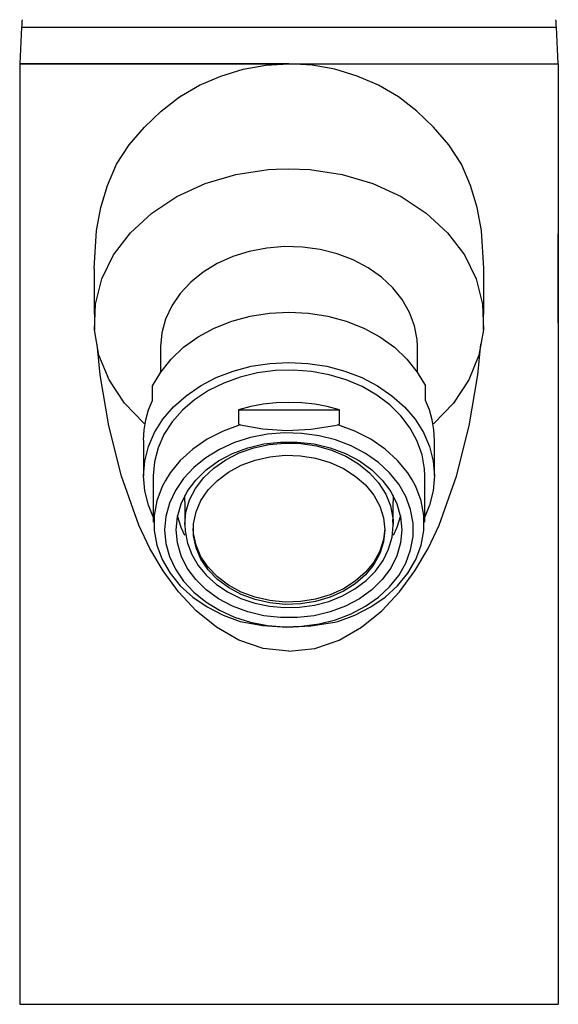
# Model space of a CAD drawing. Header units: millimetres. Extents: x -0.026 to 0.026, y 0 to 0.129.
# Tile 1 of 3: x -0.024 to 0.024, y 0 to 0.086. Entities that reach past the tile are written whole.
import ezdxf

# ---------------------------------------------------------------- set-up
doc = ezdxf.new("R2010")
doc.units = ezdxf.units.MM
doc.layers.add('BLOCKS', color=3, linetype='Continuous')

msp = doc.modelspace()

# ---------------------------------------------------------------- linework, layer by layer
at = {"layer": 'BLOCKS'}
for p, q in [((-0.023332, 0.085202), (-0.0235, 0.082)), ((-0.023332, 0.085202), (0, 0.085202)), ((0, 0.085202), (0.023332, 0.085202)), ((0.0235, 0.082), (0.023332, 0.085202)), ((-0.0235, 0.082), (0, 0.082)), ((0, 0.082), (0.0235, 0.082)), ((0.0235, 0.082), (0.0235, 0.059393)), ((-0.0235, 0.06739), (-0.0235, 0)), ((0.023501, 0.059393), (0.0235, 0.0602)), ((0.0235, 0.059393), (0.0235, 0)), ((-0.0112, 0.057345), (-0.0112, 0.055121)), ((0.0112, 0.055121), (0.0112, 0.057345)), ((-0.0119, 0.052659), (-0.0119, 0.053912)), ((0.0119, 0.052659), (0.0119, 0.053912)), ((-0.004407, 0.051824), (0.004407, 0.051824)), ((-0.004407, 0.051824), (-0.004407, 0.050623)), ((0.004407, 0.050623), (0.004407, 0.051824)), ((-0.0127, 0.049201), (-0.0127, 0.046069)), ((0.0127, 0.046069), (0.0127, 0.049201)), ((-0.01185, 0.046069), (-0.01185, 0.042049)), ((0.01185, 0.042049), (0.01185, 0.046069)), ((-0.0091, 0.043828), (-0.009075, 0.044356)), ((-0.0091, 0.043828), (-0.0091, 0.04184)), ((0.009075, 0.044356), (0.0091, 0.043828)), ((0.0091, 0.04184), (0.0091, 0.043828)), ((0.009084, 0.042258), (0.0091, 0.04184)), ((-0.0235, 0), (0, 0)), ((0, 0), (0.0235, 0))]:
    msp.add_line(p, q, dxfattribs=at)
at = {"layer": 'BLOCKS', "flags": 128}
for points in [[(-0.0235, 0.082), (-0.0235, 0.070697), (-0.0235, 0.06739)], [(0, 0.082), (-0.003069, 0.082), (-0.006083, 0.082), (-0.008993, 0.082), (-0.011749, 0.082), (-0.014307, 0.082), (-0.016617, 0.082), (-0.018643, 0.082), (-0.020352, 0.082), (-0.021711, 0.082), (-0.022699, 0.082), (-0.023299, 0.082), (-0.023392, 0.082)], [(-0.017, 0.064164), (-0.016784, 0.067477), (-0.016412, 0.069462), (-0.01584, 0.071403), (-0.015047, 0.073263), (-0.013938, 0.074952), (-0.012621, 0.076488), (-0.011162, 0.077889), (-0.009549, 0.07911), (-0.007803, 0.080132), (-0.005949, 0.08094), (-0.004012, 0.081525), (-0.00202, 0.08188), (0, 0.082)], [(0.017, 0.064164), (0.016784, 0.067477), (0.016412, 0.069462), (0.01584, 0.071403), (0.015047, 0.073263), (0.013938, 0.074952), (0.012621, 0.076488), (0.011162, 0.077889), (0.009549, 0.07911), (0.007803, 0.080132), (0.005949, 0.08094), (0.004012, 0.081525), (0.00202, 0.08188), (0, 0.082)], [(0, 0.082), (0.003069, 0.082), (0.006083, 0.082), (0.008993, 0.082), (0.011749, 0.082), (0.014307, 0.082), (0.016617, 0.082), (0.018643, 0.082), (0.020352, 0.082), (0.021711, 0.082), (0.022699, 0.082), (0.023299, 0.082), (0.023392, 0.082)], [(0, 0.082), (0, 0.082), (0, 0.082)], [(-0.012547, 0.050591), (-0.012626, 0.050649), (-0.014346, 0.052423), (-0.015692, 0.054442), (-0.016579, 0.05661), (-0.016973, 0.05882), (-0.016893, 0.061049), (-0.016329, 0.063251), (-0.015303, 0.065348), (-0.013837, 0.067279), (-0.011978, 0.068991), (-0.009783, 0.070431), (-0.007311, 0.071565), (-0.004625, 0.072353), (-0.001808, 0.072779), (-0.001107, 0.072826), (0, 0.072854)], [(0, 0.072854), (0, 0.072854), (0.001808, 0.072779), (0.004625, 0.072353), (0.007311, 0.071565), (0.009783, 0.070431), (0.011978, 0.068991), (0.013837, 0.067279), (0.015303, 0.065348), (0.016329, 0.063251), (0.016893, 0.061049), (0.016973, 0.05882), (0.016579, 0.05661), (0.015692, 0.054442), (0.014346, 0.052423), (0.012626, 0.050649), (0.012547, 0.050591)], [(0.0235, 0.0602), (0.023498, 0.062453), (0.023498, 0.065695), (0.023499, 0.067177)], [(0.0112, 0.057345), (0.011173, 0.057954), (0.010955, 0.05916), (0.010525, 0.060331), (0.009889, 0.061443), (0.009061, 0.062476), (0.008057, 0.063409), (0.006895, 0.064224), (0.0056, 0.064905), (0.004196, 0.065439), (0.00271, 0.065816), (0.001171, 0.066027), (-0.000391, 0.06607), (-0.001945, 0.065942), (-0.003461, 0.065648), (-0.00491, 0.065191), (-0.006263, 0.064582), (-0.007494, 0.063833), (-0.00858, 0.062956), (-0.009498, 0.061971), (-0.010232, 0.060896), (-0.010766, 0.059751), (-0.011091, 0.05856), (-0.0112, 0.057345)], [(-0.017, 0.064164), (-0.017, 0.063797), (-0.017, 0.062915), (-0.017, 0.061516), (-0.016973, 0.05882)], [(0.016973, 0.05882), (0.017, 0.061516), (0.017, 0.062915), (0.017, 0.063797), (0.017, 0.064164)], [(-0.0119, 0.053912), (-0.011195, 0.055128), (-0.010287, 0.056259), (-0.009192, 0.057284), (-0.00793, 0.058186), (-0.006525, 0.058947), (-0.005, 0.059554), (-0.003385, 0.059995), (-0.001708, 0.060263), (0, 0.060353), (0.001708, 0.060263), (0.003385, 0.059995), (0.005, 0.059554), (0.006525, 0.058947), (0.00793, 0.058186), (0.009192, 0.057284), (0.010287, 0.056259), (0.011195, 0.055128), (0.0119, 0.053912)], [(0, 0.030782), (-0.002246, 0.031018), (-0.004382, 0.031755), (-0.006337, 0.03289), (-0.008092, 0.034314), (-0.009643, 0.035961), (-0.01099, 0.037781), (-0.01214, 0.039731), (-0.013113, 0.041773), (-0.014627, 0.046037), (-0.01573, 0.050429), (-0.016491, 0.054888), (-0.016748, 0.057557)], [(0, 0.030782), (0.002246, 0.031018), (0.004382, 0.031755), (0.006337, 0.03289), (0.008092, 0.034314), (0.009643, 0.035961), (0.01099, 0.037781), (0.01214, 0.039731), (0.013113, 0.041773), (0.014627, 0.046037), (0.01573, 0.050429), (0.016491, 0.054888), (0.016748, 0.057557)], [(-0.01185, 0.042508), (-0.012267, 0.043507), (-0.012591, 0.044777), (-0.0127, 0.046069), (-0.012591, 0.047361), (-0.012267, 0.048631), (-0.011733, 0.049857), (-0.010999, 0.051018), (-0.010076, 0.052095), (-0.00898, 0.053068), (-0.007731, 0.053922), (-0.00635, 0.054642), (-0.00486, 0.055214), (-0.003287, 0.055631), (-0.001658, 0.055883), (0, 0.055968), (0.001658, 0.055883), (0.003287, 0.055631), (0.00486, 0.055214), (0.00635, 0.054642), (0.007731, 0.053922), (0.00898, 0.053068), (0.010076, 0.052095), (0.010999, 0.051018), (0.011733, 0.049857), (0.012267, 0.048631), (0.012591, 0.047361), (0.0127, 0.046069), (0.0127, 0.046069)], [(0.01185, 0.046069), (0.011824, 0.046686), (0.011613, 0.047909), (0.011194, 0.049099), (0.010576, 0.050235), (0.00977, 0.051296), (0.008789, 0.052265), (0.007651, 0.053122), (0.006376, 0.053854), (0.004988, 0.054447), (0.003511, 0.054891), (0.001971, 0.055177), (0.000396, 0.0553), (-0.001186, 0.055259), (-0.002747, 0.055054), (-0.004259, 0.054688), (-0.005695, 0.054169), (-0.007029, 0.053505), (-0.008238, 0.052708), (-0.0093, 0.051793), (-0.010196, 0.050776), (-0.01091, 0.049675), (-0.011429, 0.048509), (-0.011744, 0.0473), (-0.01185, 0.046069)], [(-0.0127, 0.049201), (-0.012649, 0.050083), (-0.012498, 0.050958), (-0.012248, 0.051819), (-0.0119, 0.052659)], [(0.004407, 0.051824), (0.003341, 0.052112), (0.002244, 0.052319), (0.001127, 0.052444), (0, 0.052486), (-0.001127, 0.052444), (-0.002244, 0.052319), (-0.003341, 0.052112), (-0.004407, 0.051824)], [(0.0127, 0.049201), (0.012649, 0.050083), (0.012498, 0.050958), (0.012248, 0.051819), (0.0119, 0.052659)], [(-0.01085, 0.04137), (-0.010744, 0.040193), (-0.01043, 0.039039), (-0.009912, 0.037931), (-0.009201, 0.036889), (-0.008312, 0.035934), (-0.00726, 0.035085), (-0.006067, 0.034359), (-0.004756, 0.033769), (-0.003353, 0.033327), (-0.001884, 0.033042), (-0.000379, 0.032918), (0.001134, 0.03296), (0.002625, 0.033164), (0.004064, 0.033529), (0.005425, 0.034046), (0.00668, 0.034706), (0.007805, 0.035496), (0.008778, 0.036399), (0.00958, 0.0374), (0.010196, 0.038478), (0.010613, 0.039612), (0.010824, 0.04078), (0.010824, 0.04196), (0.010613, 0.043129), (0.010196, 0.044263), (0.00958, 0.045341), (0.008778, 0.046341), (0.007805, 0.047245), (0.00668, 0.048035), (0.005425, 0.048694), (0.004064, 0.049212), (0.002625, 0.049576), (0.001134, 0.049781), (-0.000379, 0.049822), (-0.001884, 0.049699), (-0.003353, 0.049414), (-0.004756, 0.048972), (-0.006067, 0.048382), (-0.00726, 0.047655), (-0.008312, 0.046806), (-0.009201, 0.045852), (-0.009912, 0.04481), (-0.01043, 0.043701), (-0.010744, 0.042547), (-0.01085, 0.04137)], [(-0.004247, 0.050534), (-0.005755, 0.049982), (-0.007149, 0.049269), (-0.008399, 0.048411), (-0.009482, 0.047423), (-0.010376, 0.046327), (-0.010785, 0.045676)], [(-0.004407, 0.050623), (-0.004405, 0.050613), (-0.004396, 0.050597), (-0.004369, 0.050577), (-0.004303, 0.050549), (-0.004247, 0.050534)], [(-0.004247, 0.050534), (-0.002282, 0.050185), (-0.0002, 0.05004), (0.001892, 0.05014), (0.003991, 0.050478), (0.004247, 0.050534)], [(0.004247, 0.050534), (0.004286, 0.050544), (0.004371, 0.050578), (0.004392, 0.050593), (0.004405, 0.050613), (0.004407, 0.050623)], [(0.010753, 0.045731), (0.010376, 0.046327), (0.009482, 0.047423), (0.008399, 0.048411), (0.007149, 0.049269), (0.005755, 0.049982), (0.004247, 0.050534)], [(0.00985, 0.04137), (0.00974, 0.040226), (0.009412, 0.039107), (0.008875, 0.038039), (0.008138, 0.037045), (0.007221, 0.036148), (0.006141, 0.035368), (0.004925, 0.034721), (0.003599, 0.034223), (0.002192, 0.033885), (0.000736, 0.033714), (-0.000736, 0.033714), (-0.002192, 0.033885), (-0.003599, 0.034223), (-0.004925, 0.034721), (-0.006141, 0.035368), (-0.007221, 0.036148), (-0.008138, 0.037045), (-0.008875, 0.038039), (-0.009412, 0.039107), (-0.00974, 0.040226), (-0.00985, 0.04137), (-0.00974, 0.042515), (-0.009412, 0.043633), (-0.008875, 0.044702), (-0.008138, 0.045695), (-0.007221, 0.046592), (-0.006141, 0.047373), (-0.004925, 0.048019), (-0.003599, 0.048517), (-0.002192, 0.048856), (-0.000736, 0.049027), (0.000736, 0.049027), (0.002192, 0.048856), (0.003599, 0.048517), (0.004925, 0.048019), (0.006141, 0.047373), (0.007221, 0.046592), (0.008138, 0.045695), (0.008875, 0.044702), (0.009412, 0.043633), (0.00974, 0.042515), (0.00985, 0.04137)], [(-0.0091, 0.04184), (-0.008993, 0.042923), (-0.008676, 0.04398), (-0.008155, 0.044988), (-0.007443, 0.045921), (-0.006557, 0.046759), (-0.005517, 0.047481), (-0.004347, 0.048072), (-0.003076, 0.048516), (-0.001733, 0.048804), (-0.000349, 0.048928), (0.001044, 0.048886), (0.002411, 0.04868), (0.003723, 0.048313), (0.004946, 0.047794), (0.006054, 0.047136), (0.007021, 0.046353), (0.007822, 0.045465), (0.00844, 0.044492), (0.008861, 0.043456), (0.009073, 0.042383), (0.009084, 0.042258)], [(0.00835, 0.04137), (0.008242, 0.040326), (0.00792, 0.039309), (0.007394, 0.038346), (0.006675, 0.03746), (0.005784, 0.036676), (0.004743, 0.036014), (0.00358, 0.03549), (0.002323, 0.035119), (0.001006, 0.034909), (-0.000336, 0.034867), (-0.00167, 0.034993), (-0.002961, 0.035285), (-0.004175, 0.035734), (-0.005281, 0.036329), (-0.00625, 0.037054), (-0.007057, 0.037892), (-0.007682, 0.038819), (-0.008107, 0.039813), (-0.008323, 0.040847), (-0.008323, 0.041894), (-0.008107, 0.042928), (-0.007682, 0.043921), (-0.007057, 0.044849), (-0.00625, 0.045686), (-0.005281, 0.046412), (-0.004175, 0.047007), (-0.002961, 0.047456), (-0.00167, 0.047747), (-0.000336, 0.047874), (0.001006, 0.047831), (0.002323, 0.047622), (0.00358, 0.04725), (0.004743, 0.046727), (0.005784, 0.046064), (0.006675, 0.04528), (0.007394, 0.044395), (0.00792, 0.043431), (0.008242, 0.042414), (0.00835, 0.04137)], [(-0.010785, 0.045676), (-0.011062, 0.045143), (-0.011527, 0.043896), (-0.011762, 0.04261), (-0.011762, 0.041311), (-0.011527, 0.040025), (-0.011062, 0.038777), (-0.010376, 0.037593), (-0.009482, 0.036497), (-0.008399, 0.03551), (-0.007149, 0.034651), (-0.005755, 0.033938), (-0.004247, 0.033386)], [(0.004247, 0.033386), (0.005755, 0.033938), (0.007149, 0.034651), (0.008399, 0.03551), (0.009482, 0.036497), (0.010376, 0.037593), (0.011062, 0.038777), (0.011527, 0.040025), (0.011762, 0.041311), (0.011762, 0.04261), (0.011527, 0.043896), (0.011062, 0.045143), (0.010753, 0.045731)], [(0.0127, 0.046069), (0.012591, 0.044777), (0.012267, 0.043507), (0.01185, 0.042508)], [(-0.009098, 0.040887), (-0.009412, 0.041565), (-0.009723, 0.042599)], [(-0.0091, 0.04184), (-0.00907, 0.041249), (-0.008869, 0.040212), (-0.008485, 0.039211), (-0.007925, 0.038265), (-0.0072, 0.037394), (-0.006323, 0.036613), (-0.005312, 0.035942), (-0.004189, 0.035393), (-0.002976, 0.034979), (-0.001701, 0.034709), (-0.00039, 0.034588), (0.00093, 0.034619), (0.002231, 0.034802), (0.003487, 0.035133), (0.004671, 0.035607), (0.005758, 0.036214), (0.006724, 0.036942), (0.007547, 0.037778), (0.008209, 0.038701), (0.008695, 0.039692), (0.008993, 0.040726), (0.0091, 0.04178), (0.00906, 0.042279)], [(0.009723, 0.042599), (0.009412, 0.041565), (0.009099, 0.040888)], [(0.008349, 0.041475), (0.008242, 0.040536), (0.00792, 0.039519), (0.007394, 0.038555), (0.006675, 0.03767), (0.005784, 0.036886), (0.004743, 0.036223), (0.00358, 0.0357), (0.002323, 0.035328), (0.001006, 0.035119), (-0.000336, 0.035077), (-0.00167, 0.035203), (-0.002961, 0.035494), (-0.004175, 0.035943), (-0.005281, 0.036538), (-0.00625, 0.037264), (-0.007057, 0.038101), (-0.007682, 0.039029), (-0.008107, 0.040022), (-0.008323, 0.041056), (-0.008349, 0.041475)], [(-0.004247, 0.033386), (-0.002282, 0.033037), (-0.0002, 0.032891), (0.001892, 0.032991), (0.003991, 0.03333), (0.004247, 0.033386)]]:
    msp.add_lwpolyline(points, dxfattribs=at)
at = {"layer": 'BLOCKS'}
for centre, start, end in [((-0.009746, 0.08449), 174.26159, 177), ((0.009746, 0.08449), 3, 5.73841)]:
    msp.add_arc(centre, 0.013605, start, end, dxfattribs=at)

doc.saveas('drawing.dxf')
